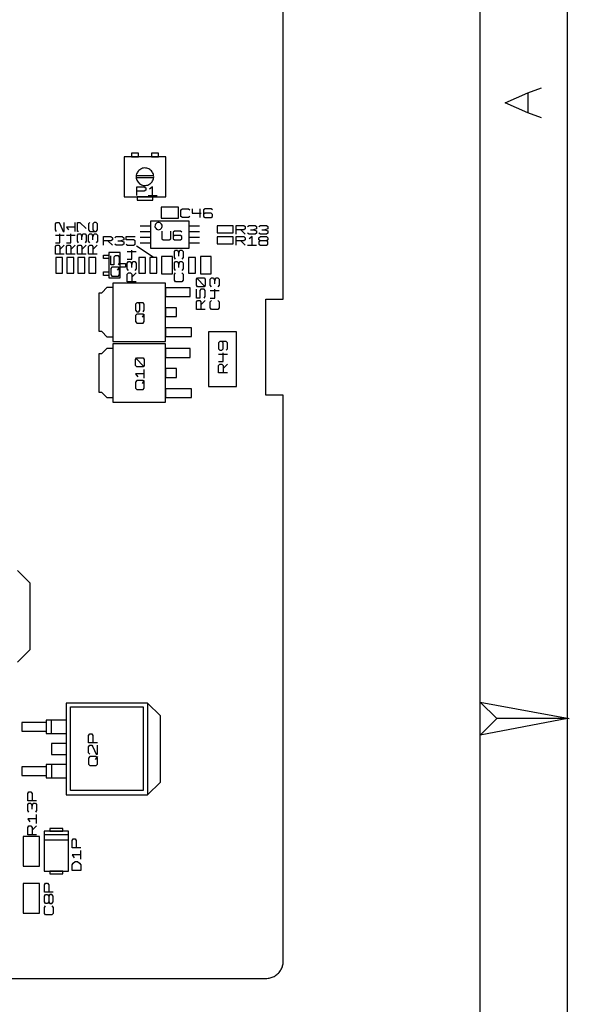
# Model space of a CAD drawing. Extents: x -92 to 503, y -336 to 505.
# Tile 13 of 14: x 325 to 503, y -8 to 312. Entities that reach past the tile are written whole.
import ezdxf

# ---------------------------------------------------------------- set-up
doc = ezdxf.new("R2010")
doc.units = 0
doc.layers.add('1', color=1, linetype='CONTINUOUS')

msp = doc.modelspace()

# ---------------------------------------------------------------- linework, layer by layer
at = {"layer": '1'}
for p, q in [((502.53, -335.7), (502.53, 504.57)), ((474.2, 89.82), (474.2, 476.1)), ((410.25, 220.67), (410.25, 404.57)), ((489.6, 287.72), (494.03, 289.35)), ((482.23, 284.5), (489.6, 287.72)), ((489.6, 287.72), (489.6, 281.27)), ((489.6, 281.27), (482.23, 284.5)), ((494.03, 279.65), (489.6, 281.27)), ((358.53, 267), (358.53, 254)), ((372.13, 267), (358.53, 267)), ((363.2, 268.15), (360.95, 268.15)), ((360.95, 268.15), (360.95, 267)), ((360.95, 267), (363.2, 267)), ((363.2, 267), (363.2, 268.15)), ((369.7, 268.15), (367.45, 268.15)), ((367.45, 268.15), (367.45, 267)), ((367.45, 267), (369.7, 267)), ((369.7, 267), (369.7, 268.15)), ((372.13, 254), (372.13, 267)), ((363.38, 262.55), (363.13, 262.3)), ((363.63, 262.77), (363.38, 262.55)), ((363.93, 262.97), (363.63, 262.77)), ((364.23, 263.12), (363.93, 262.97)), ((364.58, 263.25), (364.23, 263.12)), ((364.9, 263.32), (364.58, 263.25)), ((365.25, 263.35), (364.9, 263.32)), ((365.6, 263.32), (365.25, 263.35)), ((365.95, 263.27), (365.6, 263.32)), ((366.28, 263.17), (365.95, 263.27)), ((366.6, 263.05), (366.28, 263.17)), ((366.9, 262.87), (366.6, 263.05)), ((367.18, 262.65), (366.9, 262.87)), ((367.43, 262.42), (367.18, 262.65)), ((367.65, 262.15), (367.43, 262.42)), ((362.5, 260.7), (362.48, 260.35)), ((362.48, 260.35), (362.53, 260.02)), ((362.53, 261.05), (362.5, 260.7)), ((368.15, 260.77), (362.5, 260.77)), ((362.5, 260.22), (368.15, 260.22)), ((362.63, 261.4), (362.53, 261.05)), ((362.53, 260.02), (362.6, 259.67)), ((362.6, 259.67), (362.73, 259.35)), ((362.75, 261.72), (362.63, 261.4)), ((362.73, 259.35), (362.9, 259.05)), ((362.93, 262.02), (362.75, 261.72)), ((363.13, 262.3), (362.93, 262.02)), ((367.83, 261.85), (367.65, 262.15)), ((367.65, 258.87), (367.83, 259.17)), ((367.98, 261.52), (367.83, 261.85)), ((367.83, 259.17), (367.98, 259.47)), ((368.08, 261.2), (367.98, 261.52)), ((367.98, 259.47), (368.08, 259.82)), ((368.15, 260.85), (368.08, 261.2)), ((368.08, 259.82), (368.15, 260.15)), ((368.18, 260.5), (368.15, 260.85)), ((368.15, 260.15), (368.18, 260.5)), ((362.7, 254.4), (362.7, 257.22)), ((362.7, 257.22), (365.13, 257.22)), ((362.9, 259.05), (363.08, 258.75)), ((363.08, 258.75), (363.33, 258.5)), ((363.33, 258.5), (363.58, 258.25)), ((363.58, 258.25), (363.88, 258.07)), ((363.88, 258.07), (364.18, 257.9)), ((364.18, 257.9), (364.5, 257.77)), ((364.5, 257.77), (364.85, 257.7)), ((364.85, 257.7), (365.2, 257.67)), ((365.13, 257.22), (365.6, 256.87)), ((365.6, 256.17), (365.13, 255.82)), ((365.2, 257.67), (365.55, 257.67)), ((365.55, 257.67), (365.6, 257.67)), ((365.6, 257.67), (365.95, 257.72)), ((365.6, 256.87), (365.6, 256.17)), ((365.95, 257.72), (366.3, 257.82)), ((366.3, 257.82), (366.6, 257.97)), ((366.6, 257.97), (366.9, 258.15)), ((367.83, 257.22), (366.85, 256.52)), ((366.9, 258.15), (367.18, 258.35)), ((367.18, 258.35), (367.43, 258.6)), ((367.43, 258.6), (367.65, 258.87)), ((367.83, 254.4), (367.83, 257.22)), ((358.53, 254), (372.13, 254)), ((365.13, 255.82), (362.7, 255.82)), ((367.88, 254), (362.78, 254)), ((362.78, 254), (362.78, 252.87)), ((362.78, 252.87), (367.88, 252.87)), ((366.38, 254.4), (369.28, 254.4)), ((367.88, 252.87), (367.88, 254)), ((376.25, 250.6), (370.58, 250.6)), ((370.58, 250.6), (370.58, 247.05)), ((376.25, 247.05), (376.25, 250.6)), ((377.03, 249.7), (377.5, 250.05)), ((377.03, 247.58), (377.03, 249.7)), ((377.5, 250.05), (379.45, 250.05)), ((379.45, 250.05), (379.93, 249.7)), ((380.7, 250.05), (380.7, 248.63)), ((383.13, 250.05), (383.13, 247.23)), ((384.85, 250.05), (384.38, 249.7)), ((384.38, 249.7), (384.38, 247.58)), ((386.8, 250.05), (384.85, 250.05)), ((387.28, 249.7), (386.8, 250.05)), ((370.58, 247.05), (376.25, 247.05)), ((377.5, 247.23), (377.03, 247.58)), ((379.45, 247.23), (377.5, 247.23)), ((379.93, 247.58), (379.45, 247.23)), ((380.7, 248.63), (383.6, 248.63)), ((384.85, 248.63), (384.38, 248.28)), ((384.38, 247.58), (384.85, 247.23)), ((386.8, 248.63), (384.85, 248.63)), ((384.85, 247.23), (386.8, 247.23)), ((387.28, 248.28), (386.8, 248.63)), ((386.8, 247.23), (387.28, 247.58)), ((387.28, 247.58), (387.28, 248.28)), ((336.25, 245.15), (336.6, 245.62)), ((336.25, 243.2), (336.25, 245.15)), ((336.6, 242.72), (336.25, 243.2)), ((336.6, 245.62), (337.33, 245.62)), ((337.33, 245.62), (337.68, 245.15)), ((337.68, 245.15), (338.73, 242.72)), ((339.08, 242.72), (339.08, 245.62)), ((342.68, 244.17), (339.85, 244.17)), ((339.85, 244.17), (340.55, 243.2)), ((342.68, 242.72), (342.68, 245.62)), ((343.45, 242.72), (343.45, 245.62)), ((343.45, 245.62), (344.15, 245.62)), ((344.15, 245.62), (346.28, 243.7)), ((347.4, 245.62), (347.03, 245.15)), ((347.03, 245.15), (347.03, 243.2)), ((347.03, 243.2), (347.4, 242.72)), ((348.8, 245.62), (348.45, 245.15)), ((348.45, 245.15), (348.45, 243.2)), ((348.45, 243.2), (348.8, 242.72)), ((349.5, 245.62), (348.8, 245.62)), ((349.88, 245.15), (349.5, 245.62)), ((349.5, 242.72), (349.88, 243.2)), ((349.88, 243.2), (349.88, 245.15)), ((367.18, 244.4), (363.8, 244.4)), ((379.63, 246.02), (367.18, 246.02)), ((367.18, 246.02), (367.18, 237.25)), ((368.6, 244.72), (368.58, 244.37)), ((368.58, 244.37), (368.65, 244.05)), ((368.73, 245.05), (368.6, 244.72)), ((368.65, 244.05), (368.83, 243.75)), ((368.95, 245.32), (368.73, 245.05)), ((368.83, 243.75), (369.08, 243.5)), ((369.23, 245.52), (368.95, 245.32)), ((369.08, 243.5), (369.4, 243.35)), ((369.55, 245.62), (369.23, 245.52)), ((369.4, 243.35), (369.73, 243.3)), ((369.9, 245.62), (369.55, 245.62)), ((369.73, 243.3), (370.08, 243.35)), ((370.25, 245.52), (369.9, 245.62)), ((370.08, 243.35), (370.4, 243.5)), ((370.53, 245.32), (370.25, 245.52)), ((370.4, 243.5), (370.65, 243.75)), ((370.75, 245.05), (370.53, 245.32)), ((370.65, 243.75), (370.83, 244.05)), ((370.88, 244.72), (370.75, 245.05)), ((370.83, 244.05), (370.9, 244.37)), ((370.9, 244.37), (370.88, 244.72)), ((379.63, 237.25), (379.63, 246.02)), ((383.03, 244.4), (379.63, 244.4)), ((393.92, 244.57), (388.82, 244.57)), ((388.82, 244.57), (388.82, 242.3)), ((393.92, 242.3), (393.92, 244.57)), ((394.97, 241.82), (394.97, 244.65)), ((394.97, 244.65), (397.4, 244.65)), ((397.4, 243.25), (394.97, 243.25)), ((396.45, 243.25), (397.9, 241.82)), ((397.4, 244.65), (397.9, 244.3)), ((397.9, 243.6), (397.4, 243.25)), ((397.9, 244.3), (397.9, 243.6)), ((398.65, 244.3), (399.15, 244.65)), ((399.15, 244.65), (401.07, 244.65)), ((399.62, 243.25), (400.6, 243.25)), ((401.57, 243.6), (400.6, 243.25)), ((400.6, 243.25), (401.57, 242.9)), ((401.07, 244.65), (401.57, 244.3)), ((401.57, 244.3), (401.57, 243.6)), ((402.35, 244.3), (402.82, 244.65)), ((402.82, 244.65), (404.77, 244.65)), ((403.3, 243.25), (404.27, 243.25)), ((405.25, 243.6), (404.27, 243.25)), ((404.27, 243.25), (405.25, 242.9)), ((404.77, 244.65), (405.25, 244.3)), ((405.25, 244.3), (405.25, 243.6)), ((336.25, 241.47), (339.08, 241.47)), ((337.68, 239.05), (337.68, 241.95)), ((338.73, 242.72), (339.08, 242.72)), ((339.85, 241.47), (342.68, 241.47)), ((341.28, 239.05), (341.28, 241.95)), ((343.8, 242.72), (343.45, 242.72)), ((343.45, 241.47), (343.8, 241.95)), ((343.45, 239.52), (343.45, 241.47)), ((343.8, 241.95), (344.5, 241.95)), ((344.5, 241.95), (344.85, 240.97)), ((344.85, 240.97), (345.2, 241.95)), ((344.85, 240.02), (344.85, 240.97)), ((345.2, 241.95), (345.93, 241.95)), ((345.93, 241.95), (346.28, 241.47)), ((346.28, 241.47), (346.28, 239.52)), ((347.02, 241.47), (347.4, 241.95)), ((347.02, 239.52), (347.02, 241.47)), ((347.4, 242.72), (349.5, 242.72)), ((347.4, 241.95), (348.1, 241.95)), ((348.1, 241.95), (348.45, 240.97)), ((348.45, 240.97), (348.8, 241.95)), ((348.45, 240.02), (348.45, 240.97)), ((348.8, 241.95), (349.5, 241.95)), ((349.5, 241.95), (349.88, 241.47)), ((349.88, 241.47), (349.88, 239.52)), ((351.87, 238.22), (351.87, 241.07)), ((351.87, 241.07), (354.3, 241.07)), ((354.3, 241.07), (354.77, 240.7)), ((354.77, 240), (354.3, 239.65)), ((354.77, 240.7), (354.77, 240)), ((355.55, 240.7), (356.02, 241.07)), ((356.02, 241.07), (357.97, 241.07)), ((358.45, 240), (357.47, 239.65)), ((357.97, 241.07), (358.45, 240.7)), ((358.45, 240.7), (358.45, 240)), ((359.22, 240), (359.22, 241.07)), ((359.22, 241.07), (362.12, 241.07)), ((361.65, 240), (359.22, 240)), ((362.12, 239.65), (361.65, 240)), ((367.18, 242.55), (363.8, 242.55)), ((367.18, 240.72), (363.8, 240.72)), ((370.78, 242.87), (370.78, 240.37)), ((370.78, 240.37), (371.25, 240.02)), ((371.25, 240.02), (373.2, 240.02)), ((373.2, 240.02), (373.68, 240.37)), ((373.68, 240.37), (373.68, 242.87)), ((374.93, 242.87), (374.45, 242.5)), ((374.45, 242.5), (374.45, 240.37)), ((374.93, 241.45), (374.45, 241.1)), ((374.45, 240.37), (374.93, 240.02)), ((376.88, 242.87), (374.93, 242.87)), ((376.88, 241.45), (374.93, 241.45)), ((374.93, 240.02), (376.88, 240.02)), ((377.35, 242.5), (376.88, 242.87)), ((377.35, 241.1), (376.88, 241.45)), ((376.88, 240.02), (377.35, 240.37)), ((377.35, 240.37), (377.35, 241.1)), ((383.03, 242.55), (379.63, 242.55)), ((383.03, 240.72), (379.63, 240.72)), ((388.82, 242.3), (393.92, 242.3)), ((393.92, 240.97), (388.82, 240.97)), ((388.82, 240.97), (388.82, 238.7)), ((393.92, 238.7), (393.92, 240.97)), ((394.97, 238.22), (394.97, 241.07)), ((394.97, 241.07), (397.4, 241.07)), ((397.4, 241.07), (397.9, 240.7)), ((397.9, 240), (397.4, 239.65)), ((397.9, 240.7), (397.9, 240)), ((399.15, 241.82), (398.65, 242.17)), ((401.07, 241.82), (399.15, 241.82)), ((400.12, 241.07), (399.15, 240.35)), ((400.12, 238.22), (400.12, 241.07)), ((401.57, 242.17), (401.07, 241.82)), ((401.57, 242.9), (401.57, 242.17)), ((402.82, 241.82), (402.35, 242.17)), ((402.35, 240.7), (402.82, 241.07)), ((402.35, 240), (402.35, 240.7)), ((402.82, 239.65), (402.35, 240)), ((404.77, 241.82), (402.82, 241.82)), ((402.82, 241.07), (404.77, 241.07)), ((405.25, 242.17), (404.77, 241.82)), ((404.77, 241.07), (405.25, 240.7)), ((405.25, 240), (404.77, 239.65)), ((405.25, 242.9), (405.25, 242.17)), ((405.25, 240.7), (405.25, 240)), ((336.25, 239.05), (337.68, 239.05)), ((336.25, 237.8), (336.6, 238.27)), ((336.25, 235.37), (336.25, 237.8)), ((336.6, 238.27), (337.33, 238.27)), ((337.33, 238.27), (337.68, 237.8)), ((337.68, 236.82), (339.08, 238.27)), ((337.68, 237.8), (337.68, 235.37)), ((339.85, 239.05), (341.28, 239.05)), ((339.85, 237.8), (340.2, 238.27)), ((339.85, 235.37), (339.85, 237.8)), ((340.2, 238.27), (340.9, 238.27)), ((340.9, 238.27), (341.28, 237.8)), ((341.28, 236.82), (342.68, 238.27)), ((341.28, 237.8), (341.28, 235.37)), ((343.8, 239.05), (343.45, 239.52)), ((343.45, 237.8), (343.8, 238.27)), ((343.45, 235.37), (343.45, 237.8)), ((343.8, 238.27), (344.5, 238.27)), ((344.5, 238.27), (344.85, 237.8)), ((344.85, 236.82), (346.28, 238.27)), ((344.85, 237.8), (344.85, 235.37)), ((346.28, 239.52), (345.93, 239.05)), ((347.4, 239.05), (347.02, 239.52)), ((347.02, 237.8), (347.4, 238.27)), ((347.02, 235.37), (347.02, 237.8)), ((347.4, 238.27), (348.1, 238.27)), ((348.1, 238.27), (348.45, 237.8)), ((348.45, 236.82), (349.87, 238.27)), ((348.45, 237.8), (348.45, 235.37)), ((349.88, 239.52), (349.5, 239.05)), ((354.3, 239.65), (351.87, 239.65)), ((353.32, 239.65), (354.77, 238.22)), ((356.02, 238.22), (355.55, 238.6)), ((357.97, 238.22), (356.02, 238.22)), ((356.52, 239.65), (357.47, 239.65)), ((357.47, 239.65), (358.45, 239.3)), ((358.45, 238.6), (357.97, 238.22)), ((358.45, 239.3), (358.45, 238.6)), ((359.22, 238.6), (359.7, 238.22)), ((359.7, 238.22), (361.65, 238.22)), ((361.65, 238.22), (362.12, 238.6)), ((362.12, 238.6), (362.12, 239.65)), ((362.63, 238.05), (368.03, 234.45)), ((367.18, 238.87), (363.8, 238.87)), ((367.18, 237.25), (379.63, 237.25)), ((383.03, 238.87), (379.63, 238.87)), ((388.82, 238.7), (393.92, 238.7)), ((397.4, 239.65), (394.97, 239.65)), ((396.45, 239.65), (397.9, 238.22)), ((398.65, 238.22), (401.57, 238.22)), ((402.82, 239.65), (402.35, 239.3)), ((402.35, 239.3), (402.35, 238.6)), ((402.35, 238.6), (402.82, 238.22)), ((404.77, 239.65), (402.82, 239.65)), ((402.82, 238.22), (404.77, 238.22)), ((405.25, 239.3), (404.77, 239.65)), ((404.77, 238.22), (405.25, 238.6)), ((405.25, 238.6), (405.25, 239.3)), ((339.08, 235.37), (336.25, 235.37)), ((336.35, 234.3), (336.35, 229.2)), ((338.6, 234.3), (336.35, 234.3)), ((338.6, 229.2), (338.6, 234.3)), ((342.68, 235.37), (339.85, 235.37)), ((339.95, 234.3), (339.95, 229.2)), ((342.2, 234.3), (339.95, 234.3)), ((342.2, 229.2), (342.2, 234.3)), ((346.28, 235.37), (343.45, 235.37)), ((343.53, 234.3), (343.53, 229.2)), ((345.8, 234.3), (343.53, 234.3)), ((345.8, 229.2), (345.8, 234.3)), ((349.87, 235.37), (347.02, 235.37)), ((349.4, 234.3), (347.12, 234.3)), ((347.12, 234.3), (347.12, 229.2)), ((349.4, 229.2), (349.4, 234.3)), ((351.92, 233.92), (351.92, 235.07)), ((351.92, 235.07), (353.57, 235.07)), ((353.57, 233.92), (351.92, 233.92)), ((353.57, 235.85), (353.57, 227.65)), ((357.32, 235.85), (353.57, 235.85)), ((354.22, 231.9), (354.22, 234.8)), ((355.62, 234.8), (355.27, 234.32)), ((355.27, 234.32), (355.27, 231.9)), ((356.7, 234.8), (355.62, 234.8)), ((357.05, 234.32), (356.7, 234.8)), ((357.05, 232.37), (357.05, 234.32)), ((357.32, 227.65), (357.32, 235.85)), ((359.6, 236.17), (362.45, 236.17)), ((359.6, 233.75), (361.02, 233.75)), ((361.02, 233.75), (361.02, 236.65)), ((363.3, 234.3), (363.3, 229.2)), ((365.55, 234.3), (363.3, 234.3)), ((365.55, 229.2), (365.55, 234.3)), ((369.15, 234.3), (366.9, 234.3)), ((366.9, 234.3), (366.9, 229.2)), ((369.15, 229.2), (369.15, 234.3)), ((370.75, 234.58), (370.75, 228.93)), ((374.27, 234.58), (370.75, 234.58)), ((374.27, 228.93), (374.27, 234.58)), ((374.88, 236.18), (375.23, 236.65)), ((374.88, 234.23), (374.88, 236.18)), ((375.23, 233.75), (374.88, 234.23)), ((375.23, 236.65), (375.95, 236.65)), ((375.95, 236.65), (376.3, 235.68)), ((376.3, 235.68), (376.65, 236.65)), ((376.3, 234.7), (376.3, 235.68)), ((376.65, 236.65), (377.35, 236.65)), ((377.35, 236.65), (377.7, 236.18)), ((377.7, 234.23), (377.35, 233.75)), ((377.7, 236.18), (377.7, 234.23)), ((381.73, 234.3), (379.48, 234.3)), ((379.48, 234.3), (379.48, 229.2)), ((381.73, 229.2), (381.73, 234.3)), ((383.33, 234.58), (383.33, 228.93)), ((386.85, 234.58), (383.33, 234.58)), ((386.85, 228.93), (386.85, 234.58)), ((355.27, 231.9), (354.22, 231.9)), ((354.57, 231.12), (354.22, 230.65)), ((354.22, 230.65), (354.22, 228.7)), ((356.7, 231.12), (354.57, 231.12)), ((357.05, 231.12), (356.35, 230.15)), ((356.7, 231.9), (357.05, 232.37)), ((357.05, 230.65), (356.7, 231.12)), ((357.05, 228.7), (357.05, 230.65)), ((357.32, 232.32), (358.97, 232.32)), ((358.97, 231.17), (357.32, 231.17)), ((358.97, 232.32), (358.97, 231.17)), ((359.6, 232.47), (359.97, 232.97)), ((359.6, 230.55), (359.6, 232.47)), ((359.97, 230.05), (359.6, 230.55)), ((359.97, 232.97), (360.67, 232.97)), ((360.67, 232.97), (361.02, 232)), ((361.02, 232), (361.37, 232.97)), ((361.02, 231.02), (361.02, 232)), ((361.37, 232.97), (362.07, 232.97)), ((362.07, 232.97), (362.45, 232.47)), ((362.45, 230.55), (362.07, 230.05)), ((362.45, 232.47), (362.45, 230.55)), ((374.87, 232.48), (375.22, 232.98)), ((374.87, 230.55), (374.87, 232.48)), ((375.22, 230.05), (374.87, 230.55)), ((375.22, 232.98), (375.95, 232.98)), ((375.95, 232.98), (376.3, 232)), ((376.3, 232), (376.65, 232.98)), ((376.3, 231.03), (376.3, 232)), ((376.65, 232.98), (377.35, 232.98)), ((377.35, 232.98), (377.7, 232.48)), ((377.7, 230.55), (377.35, 230.05)), ((377.7, 232.48), (377.7, 230.55)), ((336.35, 229.2), (338.6, 229.2)), ((339.95, 229.2), (342.2, 229.2)), ((343.53, 229.2), (345.8, 229.2)), ((347.12, 229.2), (349.4, 229.2)), ((351.92, 228.45), (351.92, 229.6)), ((351.92, 229.6), (353.57, 229.6)), ((353.57, 228.45), (351.92, 228.45)), ((353.57, 227.65), (357.32, 227.65)), ((354.22, 228.7), (354.57, 228.22)), ((354.57, 228.22), (356.7, 228.22)), ((356.7, 228.22), (357.05, 228.7)), ((359.6, 228.8), (359.97, 229.3)), ((359.6, 226.37), (359.6, 228.8)), ((359.97, 229.3), (360.67, 229.3)), ((360.67, 229.3), (361.02, 228.8)), ((361.02, 227.82), (362.45, 229.3)), ((361.02, 228.8), (361.02, 226.37)), ((363.3, 229.2), (365.55, 229.2)), ((366.9, 229.2), (369.15, 229.2)), ((370.75, 228.93), (374.27, 228.93)), ((374.87, 228.8), (375.22, 229.3)), ((374.87, 226.88), (374.87, 228.8)), ((377.35, 229.3), (377.7, 228.8)), ((377.7, 228.8), (377.7, 226.88)), ((379.48, 229.2), (381.73, 229.2)), ((382.08, 227.17), (382.43, 227.67)), ((384.9, 224.75), (382.08, 227.67)), ((382.08, 225.25), (382.08, 227.17)), ((382.43, 227.67), (384.55, 227.67)), ((383.33, 228.93), (386.85, 228.93)), ((384.55, 227.67), (384.9, 227.17)), ((384.9, 227.17), (384.9, 225.25)), ((386.55, 227.18), (386.93, 227.68)), ((386.55, 225.25), (386.55, 227.18)), ((386.93, 227.68), (387.63, 227.68)), ((387.63, 227.68), (387.98, 226.7)), ((387.98, 226.7), (388.33, 227.68)), ((388.33, 227.68), (389.03, 227.68)), ((389.03, 227.68), (389.4, 227.18)), ((389.4, 227.18), (389.4, 225.25)), ((351.32, 222.77), (353.1, 224.57)), ((353.1, 224.57), (354.9, 224.57)), ((354.9, 225.97), (354.9, 207)), ((371.97, 225.97), (354.9, 225.97)), ((362.45, 226.37), (359.6, 226.37)), ((371.97, 207), (371.97, 225.97)), ((371.97, 224.4), (371.97, 221.57)), ((380.05, 224.4), (371.97, 224.4)), ((375.22, 226.38), (374.87, 226.88)), ((377.35, 226.38), (375.22, 226.38)), ((377.7, 226.88), (377.35, 226.38)), ((380.05, 221.57), (380.05, 224.4)), ((382.43, 224.75), (382.08, 225.25)), ((382.08, 221.07), (382.08, 223.97)), ((384.55, 224.75), (382.43, 224.75)), ((383.48, 223.97), (383.13, 223.5)), ((384.55, 223.97), (383.48, 223.97)), ((384.9, 225.25), (384.55, 224.75)), ((384.9, 223.5), (384.55, 223.97)), ((386.93, 224.75), (386.55, 225.25)), ((387.98, 225.73), (387.98, 226.7)), ((387.98, 221.08), (387.98, 223.98)), ((389.4, 225.25), (389.03, 224.75)), ((350.42, 210.2), (350.42, 222.77)), ((350.42, 222.77), (351.32, 222.77)), ((371.97, 221.57), (380.05, 221.57)), ((383.13, 221.07), (382.08, 221.07)), ((383.13, 223.5), (383.13, 221.07)), ((384.55, 221.07), (384.9, 221.55)), ((384.9, 221.55), (384.9, 223.5)), ((386.55, 223.5), (389.4, 223.5)), ((386.55, 221.08), (387.98, 221.08)), ((362.65, 219.55), (362.3, 219.05)), ((362.3, 219.05), (362.3, 217.12)), ((364.77, 219.55), (362.65, 219.55)), ((363.72, 219.05), (363.37, 219.55)), ((363.72, 217.12), (363.72, 219.05)), ((365.12, 219.05), (364.77, 219.55)), ((365.12, 217.12), (365.12, 219.05)), ((371.97, 217.9), (371.97, 215.07)), ((375.57, 217.9), (371.97, 217.9)), ((375.57, 215.07), (375.57, 217.9)), ((382.08, 219.82), (382.43, 220.3)), ((382.08, 217.4), (382.08, 219.82)), ((382.43, 220.3), (383.13, 220.3)), ((383.13, 220.3), (383.48, 219.82)), ((383.48, 218.85), (384.9, 220.3)), ((383.48, 219.82), (383.48, 217.4)), ((386.55, 219.83), (386.93, 220.3)), ((386.55, 217.88), (386.55, 219.83)), ((386.93, 217.4), (386.55, 217.88)), ((389.03, 220.3), (389.4, 219.83)), ((389.4, 217.88), (389.03, 217.4)), ((389.4, 219.83), (389.4, 217.88)), ((404.58, 189.55), (404.58, 220.67)), ((404.58, 220.67), (410.25, 220.67)), ((362.3, 217.12), (362.65, 216.62)), ((362.65, 215.85), (362.3, 215.37)), ((362.3, 215.37), (362.3, 213.42)), ((362.65, 216.62), (363.37, 216.62)), ((364.77, 215.85), (362.65, 215.85)), ((363.37, 216.62), (363.72, 217.12)), ((365.12, 215.85), (364.42, 214.9)), ((364.77, 216.62), (365.12, 217.12)), ((365.12, 215.37), (364.77, 215.85)), ((365.12, 213.42), (365.12, 215.37)), ((371.97, 215.07), (375.57, 215.07)), ((384.9, 217.4), (382.08, 217.4)), ((389.03, 217.4), (386.93, 217.4)), ((362.3, 213.42), (362.65, 212.95)), ((362.65, 212.95), (364.77, 212.95)), ((364.77, 212.95), (365.12, 213.42)), ((371.97, 211.4), (371.97, 208.57)), ((380.42, 211.4), (371.97, 211.4)), ((380.42, 208.57), (380.42, 211.4)), ((351.32, 210.2), (350.42, 210.2)), ((353.1, 208.4), (351.32, 210.2)), ((354.9, 208.4), (353.1, 208.4)), ((371.97, 208.57), (380.42, 208.57)), ((395, 210.12), (385.95, 210.12)), ((385.95, 210.12), (385.95, 192.3)), ((395, 192.3), (395, 210.12)), ((351.33, 203.02), (353.1, 204.8)), ((353.1, 204.8), (354.9, 204.8)), ((354.9, 207), (371.97, 207)), ((354.9, 206.2), (354.9, 187.25)), ((371.98, 206.2), (354.9, 206.2)), ((371.98, 187.25), (371.98, 206.2)), ((389.6, 207), (389.25, 206.52)), ((389.25, 206.52), (389.25, 204.57)), ((391.73, 207), (389.6, 207)), ((390.68, 206.52), (390.33, 207)), ((390.68, 204.57), (390.68, 206.52)), ((392.08, 206.52), (391.73, 207)), ((392.08, 204.57), (392.08, 206.52)), ((350.43, 190.42), (350.43, 203.02)), ((350.43, 203.02), (351.33, 203.02)), ((362.3, 201.12), (362.65, 201.62)), ((365.13, 198.7), (362.3, 201.62)), ((362.65, 201.62), (364.78, 201.62)), ((364.78, 201.62), (365.13, 201.12)), ((371.98, 204.65), (371.98, 201.82)), ((380.05, 204.65), (371.98, 204.65)), ((371.98, 201.82), (380.05, 201.82)), ((380.05, 201.82), (380.05, 204.65)), ((389.25, 204.57), (389.6, 204.1)), ((389.25, 202.85), (392.08, 202.85)), ((389.6, 204.1), (390.33, 204.1)), ((390.33, 204.1), (390.68, 204.57)), ((390.68, 200.42), (390.68, 203.32)), ((391.73, 204.1), (392.08, 204.57)), ((362.3, 199.2), (362.3, 201.12)), ((362.65, 198.7), (362.3, 199.2)), ((364.78, 198.7), (362.65, 198.7)), ((365.13, 199.2), (364.78, 198.7)), ((365.13, 201.12), (365.13, 199.2)), ((389.25, 200.42), (390.68, 200.42)), ((389.25, 199.17), (389.6, 199.65)), ((389.25, 196.75), (389.25, 199.17)), ((389.6, 199.65), (390.33, 199.65)), ((390.33, 199.65), (390.68, 199.17)), ((390.68, 198.2), (392.08, 199.65)), ((390.68, 199.17), (390.68, 196.75)), ((365.13, 196.47), (362.3, 196.47)), ((362.3, 196.47), (363.03, 195.5)), ((365.13, 195.02), (365.13, 197.92)), ((371.98, 198.15), (371.98, 195.3)), ((375.58, 198.15), (371.98, 198.15)), ((371.98, 195.3), (375.58, 195.3)), ((375.58, 195.3), (375.58, 198.15)), ((392.08, 196.75), (389.25, 196.75)), ((362.65, 194.25), (362.3, 193.77)), ((362.3, 193.77), (362.3, 191.82)), ((364.78, 194.25), (362.65, 194.25)), ((365.13, 194.25), (364.43, 193.3)), ((365.13, 193.77), (364.78, 194.25)), ((365.13, 191.82), (365.13, 193.77)), ((385.95, 192.3), (395, 192.3)), ((351.33, 190.42), (350.43, 190.42)), ((353.1, 188.65), (351.33, 190.42)), ((362.3, 191.82), (362.65, 191.35)), ((362.65, 191.35), (364.78, 191.35)), ((364.78, 191.35), (365.13, 191.82)), ((371.98, 191.62), (371.98, 188.8)), ((380.43, 191.62), (371.98, 191.62)), ((371.98, 188.8), (380.43, 188.8)), ((380.43, 188.8), (380.43, 191.62)), ((410.25, 189.55), (404.58, 189.55)), ((410.25, 5.65), (410.25, 189.55)), ((354.9, 188.65), (353.1, 188.65)), ((354.9, 187.25), (371.98, 187.25)), ((328.12, 128.45), (324, 132.57)), ((328.12, 106.9), (328.12, 128.45)), ((324, 102.77), (328.12, 106.9)), ((479.6, 84.45), (474.2, 89.82)), ((474.2, 79.05), (474.2, 89.82)), ((474.2, 89.82), (503.08, 84.47)), ((339.78, 89.47), (339.78, 59.65)), ((366.2, 89.47), (339.78, 89.47)), ((339.78, 89.47), (339.78, 83.9)), ((341.18, 88.22), (364.78, 88.22)), ((341.18, 61.05), (341.18, 88.22)), ((364.78, 88.22), (364.78, 61.05)), ((366.2, 89.47), (366.2, 59.65)), ((370.35, 85.32), (366.2, 89.47)), ((339.78, 83.9), (333.28, 83.9)), ((333.28, 83.9), (333.28, 83.17)), ((333.28, 83.72), (333.28, 79.77)), ((334.95, 79.6), (334.95, 83.9)), ((370.35, 63.77), (370.35, 85.32)), ((502.45, 84.47), (474.2, 79.05)), ((474.2, 79.05), (479.6, 84.45)), ((502.68, 84.47), (479.6, 84.45)), ((333.28, 83.17), (325.35, 83.17)), ((325.35, 83.17), (325.35, 80.3)), ((325.35, 80.3), (333.28, 80.3)), ((333.28, 80.3), (333.28, 79.6)), ((333.28, 79.6), (339.78, 79.6)), ((339.78, 79.6), (339.78, 76.35)), ((347.03, 78.97), (347.4, 79.45)), ((347.03, 76.55), (347.03, 78.97)), ((347.4, 79.45), (348.1, 79.45)), ((348.1, 79.45), (348.45, 78.97)), ((348.45, 78.97), (348.45, 76.55)), ((474.2, -307.23), (474.2, 79.05)), ((339.78, 76.35), (334.95, 76.35)), ((334.95, 76.35), (334.95, 72.75)), ((349.88, 76.55), (347.03, 76.55)), ((347.03, 75.27), (347.4, 75.77)), ((347.03, 73.35), (347.03, 75.27)), ((347.4, 75.77), (348.1, 75.77)), ((348.1, 75.77), (348.45, 75.27)), ((348.45, 75.27), (349.5, 72.85)), ((349.88, 72.85), (349.88, 75.77)), ((334.95, 72.75), (339.78, 72.75)), ((339.78, 72.75), (339.78, 69.35)), ((347.4, 72.85), (347.03, 73.35)), ((347.4, 72.1), (347.03, 71.6)), ((347.03, 71.6), (347.03, 69.67)), ((349.5, 72.1), (347.4, 72.1)), ((349.88, 72.1), (349.15, 71.12)), ((349.5, 72.85), (349.88, 72.85)), ((349.88, 71.6), (349.5, 72.1)), ((349.88, 69.67), (349.88, 71.6)), ((333.28, 68.8), (325.35, 68.8)), ((325.35, 68.8), (325.35, 65.92)), ((339.78, 69.52), (333.28, 69.52)), ((333.28, 69.52), (333.28, 68.8)), ((333.28, 69.35), (333.28, 65.4)), ((334.95, 69.52), (334.95, 65.22)), ((347.03, 69.67), (347.4, 69.17)), ((347.4, 69.17), (349.5, 69.17)), ((349.5, 69.17), (349.88, 69.67)), ((325.35, 65.92), (333.28, 65.92)), ((333.28, 65.92), (333.28, 65.22)), ((333.28, 65.22), (339.78, 65.22)), ((339.78, 65.22), (339.78, 59.65)), ((364.78, 61.05), (341.18, 61.05)), ((366.2, 59.65), (370.35, 63.77)), ((327.28, 60.15), (327.63, 60.62)), ((327.28, 57.72), (327.28, 60.15)), ((330.1, 57.72), (327.28, 57.72)), ((327.63, 60.62), (328.33, 60.62)), ((328.33, 60.62), (328.7, 60.15)), ((328.7, 60.15), (328.7, 57.72)), ((339.78, 59.65), (366.2, 59.65)), ((327.28, 56.47), (327.63, 56.95)), ((327.28, 54.52), (327.28, 56.47)), ((327.63, 54.05), (327.28, 54.52)), ((327.63, 56.95), (328.33, 56.95)), ((328.33, 56.95), (328.7, 55.97)), ((328.7, 55.97), (329.05, 56.95)), ((328.7, 55), (328.7, 55.97)), ((329.05, 56.95), (329.75, 56.95)), ((329.75, 56.95), (330.1, 56.47)), ((330.1, 54.52), (329.75, 54.05)), ((330.1, 56.47), (330.1, 54.52)), ((330.1, 51.82), (327.28, 51.82)), ((327.28, 51.82), (327.98, 50.85)), ((330.1, 50.35), (330.1, 53.27)), ((327.28, 49.1), (327.63, 49.6)), ((327.28, 46.67), (327.28, 49.1)), ((327.63, 49.6), (328.33, 49.6)), ((328.33, 49.6), (328.7, 49.1)), ((328.7, 48.15), (330.1, 49.6)), ((328.7, 49.1), (328.7, 46.67)), ((334.45, 48.67), (334.45, 47.82)), ((338.7, 48.67), (334.45, 48.67)), ((338.7, 47.82), (338.7, 48.67)), ((331.15, 46.12), (325.85, 46.12)), ((325.85, 46.12), (325.85, 36.5)), ((330.1, 46.67), (327.28, 46.67)), ((331.15, 36.5), (331.15, 46.12)), ((340.55, 47.82), (332.62, 47.82)), ((332.62, 47.82), (332.62, 34.82)), ((340.55, 46.7), (332.62, 46.7)), ((332.62, 46.7), (332.62, 45)), ((332.62, 45), (340.55, 45)), ((334.45, 47.82), (338.7, 47.82)), ((340.55, 34.82), (340.55, 47.82)), ((340.55, 45), (340.55, 46.7)), ((341.65, 44.82), (342, 45.32)), ((341.65, 42.4), (341.65, 44.82)), ((342, 45.32), (342.7, 45.32)), ((342.7, 45.32), (343.05, 44.82)), ((343.05, 44.82), (343.05, 42.4)), ((344.47, 42.4), (341.65, 42.4)), ((344.47, 38.72), (344.47, 41.62)), ((344.47, 40.17), (341.65, 40.17)), ((341.65, 40.17), (342.35, 39.2)), ((325.85, 36.5), (331.15, 36.5)), ((341.65, 36.97), (342, 37.47)), ((341.65, 35.05), (341.65, 36.97)), ((342, 37.47), (342.7, 37.95)), ((342.7, 37.95), (343.42, 37.95)), ((343.42, 37.95), (344.12, 37.47)), ((344.12, 37.47), (344.47, 36.97)), ((344.47, 36.97), (344.47, 35.05)), ((332.62, 34.82), (340.55, 34.82)), ((334.45, 34.82), (334.45, 33.97)), ((338.7, 34.82), (334.45, 34.82)), ((334.45, 33.97), (338.7, 33.97)), ((338.7, 33.97), (338.7, 34.82)), ((344.47, 35.05), (341.65, 35.05)), ((325.85, 30.85), (325.85, 21.25)), ((331.15, 30.85), (325.85, 30.85)), ((331.15, 21.25), (331.15, 30.85)), ((332.68, 30.45), (333.03, 30.95)), ((332.68, 28.03), (332.68, 30.45)), ((333.03, 30.95), (333.73, 30.95)), ((333.73, 30.95), (334.08, 30.45)), ((334.08, 30.45), (334.08, 28.03)), ((335.5, 28.03), (332.68, 28.03)), ((332.68, 26.78), (333.03, 27.28)), ((332.68, 24.85), (332.68, 26.78)), ((333.03, 27.28), (333.73, 27.28)), ((333.73, 27.28), (334.08, 26.78)), ((334.43, 27.28), (334.08, 26.78)), ((334.08, 26.78), (334.08, 24.85)), ((335.15, 27.28), (334.43, 27.28)), ((335.5, 26.78), (335.15, 27.28)), ((335.5, 24.85), (335.5, 26.78)), ((333.03, 24.35), (332.68, 24.85)), ((332.68, 23.1), (333.03, 23.58)), ((332.68, 21.15), (332.68, 23.1)), ((333.73, 24.35), (333.03, 24.35)), ((334.08, 24.85), (333.73, 24.35)), ((334.08, 24.85), (334.43, 24.35)), ((334.43, 24.35), (335.15, 24.35)), ((335.15, 24.35), (335.5, 24.85)), ((335.15, 23.58), (335.5, 23.1)), ((335.5, 23.1), (335.5, 21.15)), ((325.85, 21.25), (331.15, 21.25)), ((333.03, 20.68), (332.68, 21.15)), ((335.15, 20.68), (333.03, 20.68)), ((335.5, 21.15), (335.15, 20.68)), ((409.65, 3.15), (409.8, 3.45)), ((409.8, 3.45), (409.93, 3.77)), ((409.93, 3.77), (410.03, 4.12)), ((410.03, 4.12), (410.1, 4.45)), ((410.1, 4.45), (410.18, 4.8)), ((410.18, 4.8), (410.23, 5.15)), ((410.23, 5.15), (410.25, 5.5)), ((410.25, 5.5), (410.25, 5.65)), ((5.65, 0), (404.58, 0)), ((404.58, 0), (404.93, 0)), ((404.93, 0), (405.28, 0.05)), ((405.28, 0.05), (405.63, 0.1)), ((405.63, 0.1), (405.98, 0.17)), ((405.98, 0.17), (406.3, 0.27)), ((406.3, 0.27), (406.63, 0.37)), ((406.63, 0.37), (406.95, 0.52)), ((406.95, 0.52), (407.25, 0.67)), ((407.25, 0.67), (407.58, 0.85)), ((407.58, 0.85), (407.85, 1.05)), ((407.85, 1.05), (408.13, 1.25)), ((408.13, 1.25), (408.4, 1.47)), ((408.4, 1.47), (408.65, 1.72)), ((408.65, 1.72), (408.88, 1.97)), ((408.88, 1.97), (409.1, 2.25)), ((409.1, 2.25), (409.3, 2.55)), ((409.3, 2.55), (409.48, 2.82)), ((409.48, 2.82), (409.65, 3.15))]:
    msp.add_line(p, q, dxfattribs=at)

doc.saveas('drawing.dxf')
